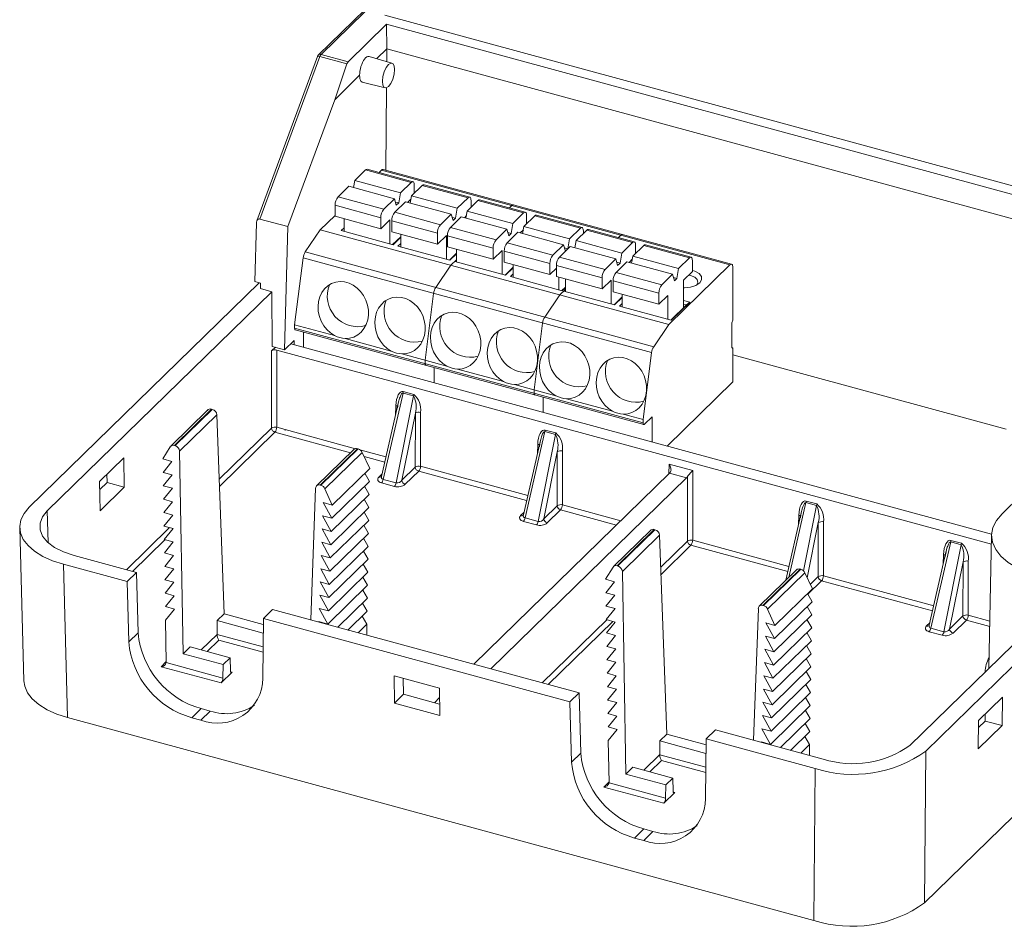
# Model space of a CAD drawing. Header units: millimetres. Extents: x -128 to 35, y 140 to 263.
# Tile 1 of 6: x -128 to -51, y 140 to 210. Entities that reach past the tile are written whole.
import ezdxf

# ---------------------------------------------------------------- set-up
doc = ezdxf.new("R2010")
doc.units = ezdxf.units.MM

msp = doc.modelspace()

# ---------------------------------------------------------------- linework, layer by layer
at = {"color": 7, "linetype": 'Continuous', "lineweight": 15}
for p, q in [((-97.229, 214.332), (-104.291, 207.44)), ((-97.02, 214.374), (-104.081, 207.482)), ((-99.108, 210.542), (-33.13, 192.611)), ((-98.976, 209.83), (-101.97, 206.908)), ((-43.19, 194.668), (-98.976, 209.83)), ((-98.96, 207.917), (-98.976, 209.83)), ((-98.96, 207.917), (-99.744, 207.153)), ((-98.969, 206.926), (-98.96, 207.917)), ((-98.96, 207.917), (-44.719, 193.176)), ((-104.363, 207.329), (-109.088, 194.504)), ((-104.18, 207.31), (-108.842, 194.659)), ((-102.067, 206.736), (-104.18, 207.31)), ((-104.081, 207.482), (-101.97, 206.908)), ((-98.56, 206.807), (-100.332, 207.325)), ((-102.067, 206.736), (-103.02, 203.955)), ((-101.077, 205.852), (-103.02, 203.955)), ((-100.875, 205.327), (-99.084, 204.877)), ((-99.042, 198.463), (-98.986, 204.881)), ((-103.02, 203.955), (-106.664, 194.067)), ((-101.453, 197.662), (-100.613, 198.482)), ((-100.613, 198.482), (-97.053, 197.514)), ((-96.922, 197.568), (-100.482, 198.536)), ((-99.563, 198.286), (-99.379, 198.466)), ((-99.379, 198.466), (-72.227, 191.086)), ((-72.096, 191.14), (-99.248, 198.519)), ((-102.76, 196.386), (-101.92, 197.206)), ((-101.92, 197.206), (-98.36, 196.239)), ((-101.453, 197.662), (-101.553, 197.106)), ((-97.893, 196.694), (-101.453, 197.662)), ((-97.893, 196.694), (-97.053, 197.514)), ((-97.031, 196.46), (-96.191, 197.28)), ((-96.82, 196.666), (-96.82, 197.313)), ((-96.191, 197.28), (-92.631, 196.312)), ((-92.5, 196.366), (-96.06, 197.334)), ((-98.033, 195.915), (-97.893, 196.694)), ((-97.031, 196.46), (-97.131, 195.905)), ((-93.471, 195.492), (-97.031, 196.46)), ((-102.993, 195.73), (-99.433, 194.762)), ((-102.993, 194.873), (-102.993, 195.73)), ((-99.2, 195.419), (-102.76, 196.386)), ((-99.2, 195.419), (-98.36, 196.239)), ((-98.36, 196.239), (-98.22, 195.732)), ((-98.338, 195.184), (-97.498, 196.004)), ((-98.29, 195.984), (-98.033, 195.915)), ((-98.22, 195.732), (-98.033, 195.915)), ((-97.498, 196.004), (-93.938, 195.037)), ((-97.33, 195.959), (-97.077, 196.206)), ((-93.471, 195.492), (-92.631, 196.312)), ((-92.697, 195.282), (-91.857, 196.102)), ((-92.398, 195.574), (-92.398, 196.111)), ((-91.857, 196.102), (-88.298, 195.135)), ((-88.166, 195.188), (-91.726, 196.156)), ((-89.392, 195.522), (-89.208, 195.701)), ((-104.14, 193.819), (-102.993, 194.938)), ((-102.993, 194.873), (-99.433, 193.905)), ((-94.778, 194.217), (-98.338, 195.184)), ((-94.778, 194.217), (-93.938, 195.037)), ((-93.938, 195.037), (-93.798, 194.531)), ((-93.611, 194.713), (-93.471, 195.492)), ((-92.908, 194.757), (-92.767, 194.894)), ((-92.697, 195.282), (-92.797, 194.727)), ((-89.138, 194.315), (-92.697, 195.282)), ((-89.138, 194.315), (-88.298, 195.135)), ((-88.275, 194.08), (-87.435, 194.9)), ((-88.064, 194.286), (-88.064, 194.934)), ((-87.435, 194.9), (-83.875, 193.933)), ((-83.744, 193.987), (-87.304, 194.954)), ((-109.114, 194.363), (-109.239, 189.785)), ((-106.664, 194.067), (-108.842, 194.659)), ((-102.293, 193.696), (-102.293, 194.683)), ((-99.433, 194.762), (-99.433, 193.905)), ((-98.733, 194.589), (-99.433, 193.905)), ((-98.733, 194.589), (-98.733, 192.729)), ((-98.571, 194.528), (-95.011, 193.561)), ((-98.571, 193.671), (-98.571, 194.528)), ((-94.004, 194.007), (-93.164, 194.827)), ((-93.868, 194.783), (-93.611, 194.713)), ((-93.798, 194.531), (-93.611, 194.713)), ((-93.164, 194.827), (-89.604, 193.859)), ((-89.278, 193.535), (-89.138, 194.315)), ((-106.926, 184.473), (-106.664, 194.067)), ((-105.316, 192.092), (-104.14, 193.819)), ((-76.988, 186.44), (-104.14, 193.819)), ((-102.293, 193.966), (-102.509, 193.755)), ((-102.509, 193.755), (-98.463, 192.655)), ((-98.571, 193.671), (-95.011, 192.703)), ((-97.871, 192.494), (-97.871, 193.481)), ((-95.011, 193.561), (-95.011, 192.703)), ((-94.311, 193.387), (-95.011, 192.703)), ((-94.311, 193.387), (-94.311, 191.527)), ((-94.237, 193.35), (-90.678, 192.383)), ((-94.237, 192.493), (-94.237, 193.35)), ((-90.444, 193.039), (-94.004, 194.007)), ((-90.444, 193.039), (-89.604, 193.859)), ((-89.604, 193.859), (-89.464, 193.353)), ((-89.582, 192.805), (-88.742, 193.625)), ((-89.534, 193.605), (-89.278, 193.535)), ((-89.464, 193.353), (-89.278, 193.535)), ((-88.742, 193.625), (-85.182, 192.657)), ((-88.574, 193.579), (-88.321, 193.826)), ((-88.275, 194.08), (-88.375, 193.525)), ((-84.715, 193.113), (-88.275, 194.08)), ((-84.715, 193.113), (-83.875, 193.933)), ((-84.207, 192.975), (-83.367, 193.794)), ((-83.642, 193.526), (-83.642, 193.732)), ((-83.367, 193.794), (-79.807, 192.827)), ((-79.676, 192.881), (-83.236, 193.848)), ((-80.902, 193.214), (-80.718, 193.394)), ((-97.871, 193.282), (-98.503, 192.666)), ((-98.463, 192.655), (-97.871, 193.233)), ((-97.871, 192.764), (-98.087, 192.553)), ((-98.087, 192.553), (-94.041, 191.453)), ((-86.022, 191.837), (-89.582, 192.805)), ((-86.022, 191.837), (-85.182, 192.657)), ((-85.182, 192.657), (-85.044, 192.158)), ((-84.854, 192.343), (-84.715, 193.113)), ((-84.207, 192.975), (-84.307, 192.419)), ((-80.647, 192.007), (-84.207, 192.975)), ((-80.647, 192.007), (-79.807, 192.827)), ((-79.785, 191.773), (-78.945, 192.593)), ((-79.574, 191.979), (-79.574, 192.626)), ((-78.945, 192.593), (-75.385, 191.625)), ((-75.254, 191.679), (-78.814, 192.647)), ((-78.164, 184.713), (-105.316, 192.092)), ((-94.237, 192.493), (-90.678, 191.526)), ((-93.537, 191.994), (-94.081, 191.464)), ((-94.041, 191.453), (-93.537, 191.945)), ((-93.537, 191.316), (-93.537, 192.303)), ((-90.678, 192.383), (-90.678, 191.526)), ((-89.978, 192.209), (-90.678, 191.526)), ((-89.978, 192.209), (-89.978, 190.349)), ((-89.815, 192.148), (-86.256, 191.181)), ((-89.815, 191.291), (-89.815, 192.148)), ((-85.514, 191.699), (-84.674, 192.519)), ((-85.112, 192.403), (-84.862, 192.335)), ((-84.674, 192.519), (-81.114, 191.552)), ((-80.787, 191.228), (-80.647, 192.007)), ((-106.146, 186.419), (-105.481, 191.628)), ((-105.481, 191.628), (-78.329, 184.249)), ((-95.145, 189.328), (-93.969, 191.055)), ((-93.969, 191.055), (-93.537, 191.476)), ((-93.665, 191.351), (-89.707, 190.276)), ((-89.815, 191.291), (-86.256, 190.324)), ((-89.115, 190.115), (-89.115, 191.101)), ((-86.256, 191.181), (-86.256, 190.324)), ((-85.747, 191.043), (-82.187, 190.075)), ((-85.747, 190.186), (-85.747, 191.043)), ((-81.954, 190.732), (-85.514, 191.699)), ((-81.954, 190.732), (-81.114, 191.552)), ((-81.114, 191.552), (-80.974, 191.045)), ((-81.092, 190.497), (-80.252, 191.317)), ((-81.044, 191.297), (-80.787, 191.228)), ((-80.974, 191.045), (-80.787, 191.228)), ((-80.252, 191.317), (-76.692, 190.35)), ((-80.083, 191.272), (-79.831, 191.518)), ((-79.785, 191.773), (-79.885, 191.217)), ((-76.225, 190.805), (-79.785, 191.773)), ((-72.227, 191.086), (-76.988, 186.44)), ((-76.225, 190.805), (-75.385, 191.625)), ((-75.152, 190.567), (-75.152, 191.424)), ((-89.115, 190.903), (-89.747, 190.286)), ((-89.707, 190.276), (-89.115, 190.853)), ((-89.115, 190.384), (-89.331, 190.173)), ((-85.747, 190.82), (-86.256, 190.324)), ((-77.532, 189.53), (-81.092, 190.497)), ((-77.532, 189.53), (-76.692, 190.35)), ((-76.692, 190.35), (-76.552, 189.844)), ((-76.365, 190.026), (-76.225, 190.805)), ((-75.852, 189.884), (-75.152, 190.567)), ((-71.994, 190.885), (-71.994, 186.771)), ((-108.904, 189.694), (-126.825, 172.203)), ((-108.805, 189.667), (-109.239, 189.785)), ((-108.805, 189.667), (-108.809, 189.235)), ((-89.331, 190.173), (-85.285, 189.074)), ((-85.747, 190.186), (-82.187, 189.218)), ((-85.556, 190.134), (-85.556, 189.147)), ((-85.047, 189.009), (-85.047, 189.995)), ((-82.187, 190.075), (-82.187, 189.218)), ((-81.487, 189.901), (-82.187, 189.218)), ((-81.487, 189.901), (-81.487, 188.042)), ((-81.325, 189.841), (-77.765, 188.874)), ((-81.325, 188.984), (-81.325, 189.841)), ((-76.621, 190.095), (-76.365, 190.026)), ((-76.552, 189.844), (-76.365, 190.026)), ((-75.852, 189.884), (-75.852, 187.736)), ((-107.925, 188.994), (-125.419, 171.92)), ((-108.809, 189.235), (-107.925, 188.994)), ((-107.889, 184.735), (-107.925, 188.994)), ((-95.31, 188.864), (-95.975, 183.655)), ((-86.655, 187.02), (-85.479, 188.747)), ((-85.047, 189.168), (-85.479, 188.747)), ((-85.047, 189.356), (-85.325, 189.084)), ((-85.285, 189.074), (-85.047, 189.306)), ((-85.175, 189.044), (-81.217, 187.968)), ((-81.325, 188.984), (-77.765, 188.016)), ((-80.625, 187.807), (-80.625, 188.794)), ((-77.765, 188.874), (-77.765, 188.016)), ((-80.625, 188.595), (-81.256, 187.979)), ((-81.217, 187.968), (-80.625, 188.546)), ((-80.625, 188.077), (-80.841, 187.866)), ((-77.065, 188.7), (-77.765, 188.016)), ((-77.065, 188.7), (-77.065, 186.84)), ((-75.618, 187.964), (-76.834, 186.777)), ((-76.795, 186.766), (-75.348, 188.178)), ((-75.348, 188.178), (-75.852, 188.315)), ((-75.618, 187.964), (-75.852, 188.027)), ((-75.348, 188.178), (-75.618, 187.964)), ((-80.841, 187.866), (-76.795, 186.766)), ((-103.039, 185.575), (-106.146, 186.419)), ((-106.146, 186.16), (-106.146, 186.419)), ((-86.82, 186.556), (-87.485, 181.348)), ((-78.164, 184.713), (-76.988, 186.44)), ((-72.087, 186.509), (-72.087, 184.708)), ((-78.994, 178.781), (-106.146, 186.16)), ((-106.095, 186.033), (-78.943, 178.654)), ((-105.446, 184.669), (-105.446, 185.857)), ((-106.18, 185.202), (-106.926, 184.473)), ((-51.834, 170.099), (-106.447, 184.941)), ((-106.189, 184.871), (-106.18, 185.202)), ((-98.617, 184.373), (-102.199, 185.346)), ((-107.936, 178.374), (-107.93, 184.388)), ((-107.93, 184.388), (-107.643, 184.668)), ((-106.926, 184.473), (-107.889, 184.735)), ((-107.524, 184.453), (-107.53, 178.434)), ((-51.85, 169.322), (-107.524, 184.453)), ((-94.284, 183.195), (-97.777, 184.145)), ((-78.994, 179.04), (-78.329, 184.249)), ((-71.994, 184.628), (-72.081, 184.652)), ((-71.994, 184.628), (-71.994, 181.971)), ((-95.975, 183.655), (-95.975, 183.396)), ((-71.994, 184.072), (-50.707, 178.287)), ((-95.275, 181.905), (-95.275, 183.093)), ((-89.861, 181.993), (-93.443, 182.967)), ((-71.994, 181.971), (-77.118, 176.97)), ((-97.694, 181.1), (-99.243, 174.371)), ((-96.871, 180.876), (-97.694, 181.1)), ((-97.68, 181.221), (-96.856, 180.997)), ((-85.793, 180.888), (-89.021, 181.765)), ((-87.485, 181.348), (-87.485, 181.089)), ((-98.038, 180.407), (-99.373, 174.611)), ((-98.228, 174.095), (-96.871, 180.876)), ((-86.785, 180.785), (-86.785, 179.598)), ((-81.371, 179.686), (-84.953, 180.659)), ((-112.891, 179.791), (-115.788, 176.964)), ((-112.613, 179.846), (-115.507, 177.022)), ((-115.45, 177.006), (-112.556, 179.831)), ((-112.556, 179.831), (-112.613, 179.846)), ((-96.736, 179.538), (-97.781, 174.316)), ((-96.74, 175.332), (-96.736, 179.538)), ((-96.331, 179.598), (-96.335, 175.392)), ((-112.199, 179.404), (-115.1, 176.573)), ((-112.199, 179.404), (-111.632, 163.91)), ((-78.994, 179.04), (-80.531, 179.458)), ((-78.994, 178.781), (-78.994, 179.04)), ((-78.294, 179.25), (-78.878, 178.681)), ((-78.294, 177.29), (-78.294, 179.25)), ((-106.886, 178.258), (-106.881, 178.262)), ((-106.885, 178.195), (-106.886, 178.258)), ((-106.885, 178.195), (-106.877, 178.193)), ((-106.881, 178.262), (-106.881, 178.258)), ((-86.64, 178.096), (-88.189, 171.367)), ((-85.817, 177.872), (-86.64, 178.096)), ((-86.626, 178.216), (-85.802, 177.993)), ((-86.984, 177.403), (-88.318, 171.607)), ((-87.174, 171.091), (-85.817, 177.872)), ((-115.825, 176.918), (-116.41, 175.966)), ((-115.507, 177.022), (-115.45, 177.006)), ((-115.1, 176.573), (-114.828, 160.791)), ((-101.532, 176.704), (-104.429, 173.876)), ((-101.254, 176.759), (-104.148, 173.934)), ((-104.091, 173.919), (-101.196, 176.744)), ((-100.879, 176.472), (-103.777, 173.643)), ((-101.196, 176.744), (-101.254, 176.759)), ((-100.879, 176.472), (-100.294, 175.228)), ((-85.682, 176.534), (-86.727, 171.312)), ((-85.686, 172.327), (-85.682, 176.534)), ((-85.277, 176.594), (-85.281, 172.387)), ((-119.454, 176.052), (-121.341, 174.21)), ((-119.412, 173.774), (-119.454, 176.052)), ((-116.41, 175.966), (-115.702, 175.773)), ((-115.702, 175.773), (-116.392, 174.92)), ((-116.392, 174.92), (-115.684, 174.728)), ((-100.294, 175.228), (-103.213, 172.379)), ((-97.781, 174.316), (-96.74, 175.332)), ((-96.475, 175.007), (-97.516, 173.991)), ((-76.965, 175.562), (-75.123, 175.061)), ((-75.123, 175.061), (-75.128, 169.628)), ((-121.341, 174.21), (-121.301, 171.93)), ((-120.752, 174.145), (-121.33, 173.58)), ((-120.763, 174.774), (-120.752, 174.145)), ((-119.412, 173.774), (-120.752, 174.145)), ((-115.684, 174.728), (-116.374, 173.874)), ((-100.312, 174.216), (-103.25, 171.349)), ((-100.677, 174.854), (-100.312, 174.216)), ((-99.243, 174.371), (-98.228, 174.095)), ((-76.94, 174.85), (-92.181, 159.975)), ((-90.854, 159.614), (-75.614, 174.49)), ((-75.614, 174.49), (-76.94, 174.85)), ((-75.533, 169.568), (-75.528, 174.604)), ((-121.301, 171.93), (-119.412, 173.774)), ((-116.374, 173.874), (-115.666, 173.682)), ((-115.666, 173.682), (-116.356, 172.829)), ((-104.505, 173.693), (-104.879, 163.426)), ((-104.148, 173.934), (-104.091, 173.919)), ((-103.777, 173.643), (-103.213, 172.379)), ((-100.695, 173.842), (-100.33, 173.205)), ((-98.353, 173.831), (-99.369, 174.107)), ((-116.356, 172.829), (-115.648, 172.636)), ((-115.648, 172.636), (-116.338, 171.783)), ((-100.33, 173.205), (-103.288, 170.318)), ((-100.713, 172.831), (-100.348, 172.193)), ((-66.284, 172.688), (-65.461, 172.464)), ((-49.553, 173.13), (-51.016, 171.703)), ((-103.213, 172.379), (-103.92, 172.571)), ((-103.92, 172.571), (-103.25, 171.349)), ((-100.348, 172.193), (-103.326, 169.287)), ((-86.727, 171.312), (-85.686, 172.327)), ((-85.421, 172.003), (-86.462, 170.987)), ((-66.643, 171.874), (-67.877, 166.512)), ((-65.475, 172.344), (-66.299, 172.568)), ((-116.338, 171.783), (-115.63, 171.591)), ((-115.63, 171.591), (-116.32, 170.737)), ((-103.25, 171.349), (-103.958, 171.541)), ((-103.958, 171.541), (-103.288, 170.318)), ((-100.366, 171.182), (-103.363, 168.257)), ((-100.731, 171.819), (-100.366, 171.182)), ((-87.299, 170.827), (-88.315, 171.103)), ((-88.189, 171.367), (-87.174, 171.091)), ((-127.561, 170.622), (-127.231, 158.675)), ((-116.32, 170.737), (-115.612, 170.545)), ((-115.612, 170.545), (-116.302, 169.692)), ((-103.288, 170.318), (-103.996, 170.51)), ((-103.996, 170.51), (-103.326, 169.287)), ((-100.749, 170.808), (-100.384, 170.17)), ((-78.399, 170.417), (-81.296, 167.589)), ((-78.121, 170.472), (-81.015, 167.647)), ((-80.958, 167.632), (-78.064, 170.457)), ((-78.064, 170.457), (-78.121, 170.472)), ((-65.345, 166.799), (-65.34, 171.006)), ((-64.935, 171.066), (-64.939, 166.859)), ((-116.302, 169.692), (-115.594, 169.499)), ((-100.384, 170.17), (-103.401, 167.226)), ((-100.767, 169.796), (-100.402, 169.159)), ((-77.707, 170.03), (-80.607, 167.199)), ((-77.707, 170.03), (-77.14, 154.536)), ((-55.007, 169.623), (-54.183, 169.399)), ((-51.836, 170.034), (-52.047, 159.66)), ((-115.594, 169.499), (-116.284, 168.646)), ((-103.326, 169.287), (-104.033, 169.48)), ((-104.033, 169.48), (-103.363, 168.257)), ((-100.402, 169.159), (-103.438, 166.196)), ((-100.785, 168.785), (-100.42, 168.147)), ((-55.365, 168.809), (-56.699, 163.014)), ((-55.021, 169.503), (-56.57, 162.774)), ((-55.555, 162.498), (-54.198, 169.279)), ((-54.198, 169.279), (-55.021, 169.503)), ((-118.466, 167.119), (-123.33, 168.441)), ((-116.284, 168.646), (-115.576, 168.454)), ((-115.576, 168.454), (-116.266, 167.6)), ((-103.363, 168.257), (-104.071, 168.449)), ((-104.071, 168.449), (-103.401, 167.226)), ((-100.42, 168.147), (-103.476, 165.165)), ((-124.16, 167.764), (-123.83, 155.816)), ((-119.189, 166.413), (-124.16, 167.764)), ((-116.266, 167.6), (-115.558, 167.408)), ((-115.558, 167.408), (-116.248, 166.554)), ((-103.401, 167.226), (-104.108, 167.418)), ((-104.108, 167.418), (-103.438, 166.196)), ((-100.803, 167.773), (-100.438, 167.136)), ((-81.917, 166.591), (-81.332, 167.543)), ((-81.015, 167.647), (-80.958, 167.632)), ((-67.039, 167.33), (-69.936, 164.502)), ((-66.761, 167.385), (-69.656, 164.56)), ((-69.598, 164.544), (-66.704, 167.369)), ((-66.704, 167.369), (-66.761, 167.385)), ((-54.063, 167.941), (-55.108, 162.718)), ((-54.067, 163.734), (-54.063, 167.941)), ((-53.658, 168.001), (-53.662, 163.794)), ((-118.466, 167.119), (-119.189, 166.413)), ((-118.466, 167.119), (-118.336, 162.428)), ((-116.248, 166.554), (-115.54, 166.362)), ((-100.438, 167.136), (-103.513, 164.134)), ((-100.821, 166.762), (-100.456, 166.124)), ((-81.21, 166.399), (-81.917, 166.591)), ((-80.607, 167.199), (-80.336, 151.417)), ((-66.387, 167.098), (-69.285, 164.269)), ((-66.387, 167.098), (-65.802, 165.854)), ((-65.079, 166.474), (-66.12, 165.458)), ((-119.189, 166.413), (-119.06, 161.722)), ((-115.54, 166.362), (-116.23, 165.509)), ((-103.438, 166.196), (-104.146, 166.388)), ((-104.146, 166.388), (-103.476, 165.165)), ((-100.456, 166.124), (-103.551, 163.104)), ((-100.839, 165.75), (-100.474, 165.113)), ((-81.899, 165.546), (-81.21, 166.399)), ((-65.802, 165.854), (-68.721, 163.005)), ((-45.625, 165.928), (-58.203, 153.652)), ((-56.956, 153.214), (-43.598, 166.251)), ((-116.23, 165.509), (-115.522, 165.316)), ((-115.522, 165.316), (-116.212, 164.463)), ((-103.476, 165.165), (-104.183, 165.357)), ((-104.183, 165.357), (-103.513, 164.134)), ((-100.474, 165.113), (-102.785, 162.857)), ((-81.192, 165.353), (-81.899, 165.546)), ((-81.881, 164.5), (-81.192, 165.353)), ((-66.185, 165.48), (-65.82, 164.842)), ((-116.212, 164.463), (-115.504, 164.271)), ((-115.504, 164.271), (-116.194, 163.417)), ((-108.576, 163.528), (-107.853, 164.234)), ((-83.972, 157.744), (-107.853, 164.234)), ((-103.513, 164.134), (-104.221, 164.327)), ((-104.221, 164.327), (-103.551, 163.104)), ((-100.857, 164.739), (-100.492, 164.101)), ((-81.174, 164.308), (-81.881, 164.5)), ((-81.863, 163.454), (-81.174, 164.308)), ((-70.012, 164.319), (-70.387, 154.052)), ((-69.656, 164.56), (-69.598, 164.544)), ((-69.285, 164.269), (-68.721, 163.005)), ((-65.82, 164.842), (-68.758, 161.974)), ((-66.203, 164.468), (-65.838, 163.831)), ((-116.194, 163.417), (-116.137, 160.113)), ((-112.18, 163.376), (-111.632, 163.91)), ((-108.58, 163.081), (-111.632, 163.91)), ((-108.616, 158.884), (-108.576, 163.528)), ((-84.696, 157.038), (-108.576, 163.528)), ((-100.492, 164.101), (-101.989, 162.641)), ((-100.875, 163.727), (-100.51, 163.09)), ((-81.156, 163.262), (-81.863, 163.454)), ((-65.838, 163.831), (-68.796, 160.944)), ((-66.221, 163.457), (-65.856, 162.819)), ((-55.108, 162.718), (-54.067, 163.734)), ((-53.802, 163.409), (-54.843, 162.393)), ((-112.18, 163.376), (-112.181, 162.304)), ((-112.18, 163.376), (-108.586, 162.399)), ((-103.551, 163.104), (-104.259, 163.296)), ((-104.259, 163.296), (-104.234, 163.251)), ((-100.51, 163.09), (-101.192, 162.424)), ((-100.51, 163.09), (-100.525, 162.243)), ((-81.845, 162.409), (-81.156, 163.262)), ((-68.721, 163.005), (-69.428, 163.197)), ((-69.428, 163.197), (-68.758, 161.974)), ((-65.856, 162.819), (-68.833, 159.913)), ((-56.57, 162.774), (-55.555, 162.498)), ((-119.06, 161.722), (-118.336, 162.428)), ((-112.181, 162.304), (-112.181, 162.297)), ((-81.138, 162.216), (-81.845, 162.409)), ((-81.827, 161.363), (-81.138, 162.216)), ((-68.758, 161.974), (-69.466, 162.167)), ((-69.466, 162.167), (-68.796, 160.944)), ((-66.239, 162.445), (-65.874, 161.808)), ((-55.68, 162.233), (-56.695, 162.509)), ((-114.828, 160.791), (-114.28, 161.326)), ((-111.167, 160.48), (-114.28, 161.326)), ((-81.12, 161.171), (-81.827, 161.363)), ((-81.809, 160.317), (-81.12, 161.171)), ((-68.796, 160.944), (-69.503, 161.136)), ((-69.503, 161.136), (-68.833, 159.913)), ((-65.874, 161.808), (-68.871, 158.883)), ((-66.257, 161.434), (-65.892, 160.796)), ((-114.828, 160.791), (-111.715, 159.945)), ((-111.167, 160.48), (-111.715, 159.945)), ((-111.137, 159.467), (-111.167, 160.48)), ((-65.892, 160.796), (-68.908, 157.852)), ((-66.275, 160.422), (-65.91, 159.785)), ((-111.865, 158.513), (-116.542, 159.784)), ((-116.137, 160.102), (-111.725, 158.902)), ((-111.725, 158.902), (-111.715, 159.945)), ((-81.102, 160.125), (-81.809, 160.317)), ((-81.791, 159.272), (-81.102, 160.125)), ((-68.833, 159.913), (-69.541, 160.105)), ((-69.541, 160.105), (-68.871, 158.883)), ((-65.91, 159.785), (-68.946, 156.821)), ((-110.997, 159.36), (-111.865, 158.513)), ((-98.385, 159.061), (-94.854, 158.102)), ((-98.365, 156.944), (-98.385, 159.061)), ((-97.665, 157.634), (-97.677, 158.869)), ((-81.084, 159.079), (-81.791, 159.272)), ((-81.773, 158.226), (-81.084, 159.079)), ((-68.871, 158.883), (-69.578, 159.075)), ((-69.578, 159.075), (-68.908, 157.852)), ((-66.293, 159.411), (-65.928, 158.773)), ((-94.854, 158.102), (-94.833, 155.984)), ((-81.066, 158.034), (-81.773, 158.226)), ((-81.755, 157.18), (-81.066, 158.034)), ((-68.908, 157.852), (-69.616, 158.044)), ((-69.616, 158.044), (-68.946, 156.821)), ((-65.928, 158.773), (-68.984, 155.791)), ((-66.311, 158.399), (-65.946, 157.762)), ((-97.665, 157.634), (-98.365, 156.944)), ((-94.841, 156.866), (-97.665, 157.634)), ((-94.846, 157.373), (-95.252, 156.978)), ((-83.972, 157.744), (-84.696, 157.038)), ((-83.972, 157.744), (-83.843, 153.054)), ((-65.946, 157.762), (-69.021, 154.76)), ((-66.329, 157.388), (-65.964, 156.75)), ((-57.058, 141.383), (-40.688, 157.361)), ((-50.983, 157.406), (-52.847, 155.587)), ((-51.023, 155.194), (-50.983, 157.406)), ((-113.429, 156.517), (-114.152, 155.811)), ((-112.713, 156.323), (-113.429, 156.517)), ((-94.833, 155.984), (-98.365, 156.944)), ((-84.696, 157.038), (-84.566, 152.348)), ((-81.048, 156.988), (-81.755, 157.18)), ((-81.737, 156.135), (-81.048, 156.988)), ((-68.946, 156.821), (-69.654, 157.014)), ((-69.654, 157.014), (-68.984, 155.791)), ((-65.964, 156.75), (-69.059, 153.73)), ((-123.83, 155.816), (-65.677, 140.011)), ((-113.436, 155.617), (-114.152, 155.811)), ((-113.436, 155.617), (-112.713, 156.323)), ((-81.03, 155.942), (-81.737, 156.135)), ((-81.719, 155.089), (-81.03, 155.942)), ((-68.984, 155.791), (-69.691, 155.983)), ((-69.691, 155.983), (-69.021, 154.76)), ((-65.982, 155.739), (-68.293, 153.483)), ((-66.347, 156.376), (-65.982, 155.739)), ((-52.338, 155.544), (-52.328, 156.093)), ((-81.012, 154.897), (-81.719, 155.089)), ((-66.365, 155.365), (-66, 154.727)), ((-52.847, 155.587), (-52.887, 153.375)), ((-52.887, 153.375), (-51.023, 155.194)), ((-52.857, 155.038), (-52.338, 155.544)), ((-52.338, 155.544), (-51.023, 155.194)), ((-81.701, 154.043), (-81.012, 154.897)), ((-77.688, 154.001), (-77.14, 154.536)), ((-74.087, 153.706), (-77.14, 154.536)), ((-74.083, 154.154), (-73.359, 154.86)), ((-64.958, 152.576), (-73.359, 154.86)), ((-69.021, 154.76), (-69.729, 154.952)), ((-69.729, 154.952), (-69.059, 153.73)), ((-66, 154.727), (-67.497, 153.266)), ((-66.383, 154.353), (-66.018, 153.716)), ((-81.701, 154.043), (-81.644, 150.739)), ((-77.688, 154.001), (-77.689, 152.93)), ((-77.688, 154.001), (-74.093, 153.024)), ((-74.123, 149.509), (-74.083, 154.154)), ((-65.574, 151.841), (-74.083, 154.154)), ((-69.059, 153.73), (-69.766, 153.922)), ((-69.766, 153.922), (-69.741, 153.876)), ((-66.018, 153.716), (-66.7, 153.05)), ((-66.018, 153.716), (-66.033, 152.869)), ((-84.566, 152.348), (-83.843, 153.054)), ((-77.689, 152.93), (-77.689, 152.923)), ((-56.956, 153.214), (-57.058, 141.383)), ((-80.336, 151.417), (-79.788, 151.952)), ((-76.678, 151.106), (-79.788, 151.952)), ((-80.336, 151.417), (-77.226, 150.572)), ((-65.677, 140.011), (-65.574, 151.841)), ((-77.376, 149.14), (-82.05, 150.41)), ((-81.644, 150.727), (-77.236, 149.529)), ((-77.236, 149.529), (-77.226, 150.572)), ((-76.678, 151.106), (-77.226, 150.572)), ((-76.648, 150.093), (-76.678, 151.106)), ((-76.508, 149.986), (-77.376, 149.14)), ((-78.935, 147.143), (-79.659, 146.437)), ((-78.942, 146.242), (-78.219, 146.948)), ((-78.219, 146.948), (-78.935, 147.143)), ((-78.942, 146.242), (-79.659, 146.437))]:
    msp.add_line(p, q, dxfattribs=at)
at = {"color": 8, "linetype": 'Continuous', "lineweight": 15}
for p, q in [((-98.28, 179.359), (-98.252, 180.12)), ((-112.016, 174.392), (-107.936, 178.374)), ((-107.67, 178.05), (-111.995, 173.828)), ((-101.79, 176.451), (-107.67, 178.05)), ((-107.53, 178.434), (-106.885, 178.259)), ((-106.881, 178.258), (-101.401, 176.768)), ((-101.049, 176.673), (-99.025, 176.123)), ((-87.225, 176.355), (-87.198, 177.116)), ((-99.116, 175.725), (-100.735, 176.165)), ((-88.062, 172.72), (-96.475, 175.007)), ((-96.335, 175.392), (-87.97, 173.118)), ((-76.993, 174.799), (-76.965, 175.562)), ((-99.585, 174.553), (-99.328, 174.804)), ((-125.419, 171.92), (-125.35, 169.452)), ((-81.069, 170.82), (-85.421, 172.003)), ((-85.281, 172.387), (-80.731, 171.151)), ((-66.299, 172.568), (-67.639, 166.744)), ((-66.495, 167.247), (-65.475, 172.344)), ((-88.531, 171.549), (-88.274, 171.799)), ((-66.884, 170.826), (-66.856, 171.588)), ((-119.249, 167.332), (-115.882, 170.618)), ((-65.34, 171.006), (-66.201, 166.703)), ((-116.248, 169.677), (-118.782, 167.205)), ((-77.615, 167.536), (-75.533, 169.568)), ((-75.128, 169.628), (-67.629, 167.59)), ((-75.268, 169.243), (-77.595, 166.972)), ((-67.72, 167.192), (-75.268, 169.243)), ((-55.606, 167.761), (-55.579, 168.523)), ((-65.963, 166.196), (-65.345, 166.799)), ((-56.443, 164.127), (-65.079, 166.474)), ((-64.939, 166.859), (-56.351, 164.525)), ((-86.847, 158.525), (-81.811, 163.44)), ((-51.981, 162.914), (-53.802, 163.409)), ((-53.662, 163.794), (-51.972, 163.335)), ((-81.344, 163.313), (-86.379, 158.398)), ((-56.911, 162.956), (-56.655, 163.206)), ((-113.422, 161.093), (-112.181, 162.304)), ((-112.181, 162.297), (-108.595, 161.322)), ((-112.056, 161.845), (-112.956, 160.966)), ((-108.599, 160.905), (-112.056, 161.845)), ((-116.542, 159.784), (-116.138, 160.179)), ((-111.127, 159.395), (-110.997, 159.36)), ((-78.93, 151.718), (-77.689, 152.93)), ((-77.689, 152.923), (-74.102, 151.948)), ((-77.564, 152.47), (-78.464, 151.592)), ((-74.105, 151.531), (-77.564, 152.47)), ((-82.05, 150.41), (-81.645, 150.805)), ((-76.639, 150.022), (-76.508, 149.986))]:
    msp.add_line(p, q, dxfattribs=at)
at = {"color": 7, "linetype": 'Continuous', "lineweight": 15, "flags": 128}
for points in [[(-100.332, 207.325), (-100.366, 207.331), (-100.443, 207.322), (-100.525, 207.283), (-100.61, 207.215), (-100.693, 207.119), (-100.774, 207), (-100.849, 206.86), (-100.916, 206.703), (-100.974, 206.535), (-101.02, 206.361), (-101.053, 206.185), (-101.072, 206.014), (-101.077, 205.852)], [(-98.825, 206.7), (-99.003, 206.46), (-99.155, 206.126), (-99.256, 205.75), (-99.291, 205.387), (-99.256, 205.094), (-99.155, 204.914), (-99.003, 204.876), (-98.825, 204.985), (-98.646, 205.225), (-98.495, 205.558), (-98.394, 205.935), (-98.358, 206.298), (-98.394, 206.591), (-98.495, 206.771), (-98.646, 206.809), (-98.825, 206.7)], [(-101.077, 205.852), (-101.072, 205.706), (-101.053, 205.578), (-101.02, 205.473), (-100.974, 205.394), (-100.916, 205.344), (-100.875, 205.327)], [(-97.053, 197.514), (-97.008, 197.55), (-96.964, 197.569), (-96.924, 197.568), (-96.888, 197.55), (-96.859, 197.513), (-96.838, 197.46), (-96.824, 197.393), (-96.82, 197.313)], [(-92.631, 196.312), (-92.586, 196.349), (-92.542, 196.367), (-92.502, 196.367), (-92.466, 196.348), (-92.437, 196.311), (-92.416, 196.258), (-92.402, 196.191), (-92.398, 196.111)], [(-88.298, 195.135), (-88.252, 195.171), (-88.208, 195.189), (-88.168, 195.189), (-88.133, 195.17), (-88.104, 195.133), (-88.082, 195.08), (-88.069, 195.013), (-88.064, 194.934)], [(-108.842, 194.659), (-108.893, 194.666), (-108.943, 194.658), (-108.989, 194.637), (-109.03, 194.602), (-109.064, 194.555), (-109.09, 194.498), (-109.107, 194.433), (-109.114, 194.363)], [(-83.875, 193.933), (-83.83, 193.969), (-83.786, 193.987), (-83.746, 193.987), (-83.71, 193.968), (-83.681, 193.932), (-83.66, 193.879), (-83.647, 193.811), (-83.642, 193.732)], [(-79.807, 192.827), (-79.762, 192.863), (-79.718, 192.882), (-79.677, 192.881), (-79.642, 192.863), (-79.613, 192.826), (-79.592, 192.773), (-79.578, 192.705), (-79.574, 192.626)], [(-75.385, 191.625), (-75.34, 191.661), (-75.296, 191.68), (-75.255, 191.679), (-75.22, 191.661), (-75.191, 191.624), (-75.169, 191.571), (-75.156, 191.504), (-75.152, 191.424)], [(-71.994, 190.885), (-71.999, 190.965), (-72.012, 191.032), (-72.033, 191.085), (-72.062, 191.122), (-72.098, 191.141), (-72.138, 191.141), (-72.182, 191.122), (-72.227, 191.086)], [(-75.852, 189.303), (-75.764, 189.303), (-75.289, 189.356), (-74.877, 189.489), (-74.579, 189.687), (-74.43, 189.926), (-74.449, 190.176), (-74.632, 190.408), (-74.959, 190.593), (-75.152, 190.658)], [(-74.838, 189.508), (-74.722, 189.714), (-74.766, 189.934), (-74.971, 190.128), (-75.304, 190.268), (-75.429, 190.297)], [(-102.199, 185.346), (-101.856, 185.372), (-101.528, 185.467), (-101.227, 185.627), (-100.96, 185.847), (-100.737, 186.122), (-100.565, 186.442), (-100.448, 186.796), (-100.391, 187.175), (-100.395, 187.566), (-100.461, 187.957), (-100.586, 188.336), (-100.766, 188.691), (-100.996, 189.01), (-101.268, 189.284), (-101.574, 189.504), (-101.904, 189.663), (-102.249, 189.757), (-102.596, 189.782), (-102.936, 189.737), (-103.257, 189.625), (-103.551, 189.447), (-103.806, 189.211), (-104.016, 188.924), (-104.174, 188.593), (-104.274, 188.231), (-104.315, 187.847), (-104.294, 187.455), (-104.212, 187.066), (-104.071, 186.693), (-103.877, 186.347), (-103.635, 186.039), (-103.353, 185.779), (-103.039, 185.575)], [(-97.777, 184.145), (-97.434, 184.17), (-97.106, 184.265), (-96.804, 184.425), (-96.538, 184.646), (-96.315, 184.92), (-96.142, 185.24), (-96.026, 185.595), (-95.969, 185.974), (-95.973, 186.365), (-96.039, 186.756), (-96.164, 187.134), (-96.344, 187.489), (-96.574, 187.808), (-96.846, 188.082), (-97.152, 188.302), (-97.482, 188.461), (-97.826, 188.555), (-98.174, 188.58), (-98.514, 188.535), (-98.835, 188.423), (-99.128, 188.246), (-99.384, 188.009), (-99.594, 187.722), (-99.752, 187.391), (-99.852, 187.029), (-99.893, 186.646), (-99.872, 186.253), (-99.79, 185.864), (-99.649, 185.491), (-99.455, 185.145), (-99.213, 184.837), (-98.931, 184.577), (-98.617, 184.373)], [(-93.443, 182.967), (-93.1, 182.993), (-92.773, 183.087), (-92.471, 183.247), (-92.204, 183.468), (-91.981, 183.742), (-91.809, 184.062), (-91.692, 184.417), (-91.635, 184.796), (-91.64, 185.187), (-91.705, 185.578), (-91.83, 185.957), (-92.01, 186.311), (-92.24, 186.63), (-92.512, 186.904), (-92.818, 187.124), (-93.148, 187.284), (-93.493, 187.377), (-93.84, 187.402), (-94.18, 187.358), (-94.502, 187.245), (-94.795, 187.068), (-95.05, 186.832), (-95.26, 186.544), (-95.418, 186.214), (-95.519, 185.851), (-95.559, 185.468), (-95.538, 185.076), (-95.456, 184.687), (-95.316, 184.313), (-95.121, 183.967), (-94.879, 183.66), (-94.597, 183.399), (-94.284, 183.195)], [(-106.146, 186.16), (-106.144, 186.121), (-106.137, 186.087), (-106.126, 186.061), (-106.112, 186.042), (-106.095, 186.033)], [(-89.021, 181.765), (-88.678, 181.791), (-88.35, 181.885), (-88.049, 182.045), (-87.782, 182.266), (-87.559, 182.541), (-87.387, 182.86), (-87.27, 183.215), (-87.213, 183.594), (-87.218, 183.985), (-87.283, 184.376), (-87.408, 184.755), (-87.588, 185.109), (-87.818, 185.428), (-88.09, 185.702), (-88.396, 185.922), (-88.726, 186.082), (-89.071, 186.175), (-89.418, 186.2), (-89.758, 186.156), (-90.08, 186.043), (-90.373, 185.866), (-90.628, 185.63), (-90.838, 185.342), (-90.996, 185.012), (-91.097, 184.649), (-91.137, 184.266), (-91.116, 183.874), (-91.034, 183.485), (-90.893, 183.112), (-90.699, 182.766), (-90.457, 182.458), (-90.175, 182.198), (-89.861, 181.993)], [(-84.953, 180.659), (-84.61, 180.685), (-84.282, 180.779), (-83.98, 180.94), (-83.714, 181.16), (-83.491, 181.435), (-83.318, 181.755), (-83.202, 182.109), (-83.145, 182.488), (-83.149, 182.879), (-83.215, 183.27), (-83.34, 183.649), (-83.52, 184.003), (-83.75, 184.323), (-84.022, 184.597), (-84.328, 184.817), (-84.658, 184.976), (-85.002, 185.07), (-85.35, 185.095), (-85.69, 185.05), (-86.011, 184.937), (-86.304, 184.76), (-86.56, 184.524), (-86.77, 184.236), (-86.928, 183.906), (-87.028, 183.544), (-87.069, 183.16), (-87.047, 182.768), (-86.965, 182.379), (-86.825, 182.006), (-86.631, 181.66), (-86.389, 181.352), (-86.107, 181.092), (-85.793, 180.888)], [(-72.087, 184.708), (-72.086, 184.677), (-72.08, 184.65), (-72.072, 184.629), (-72.06, 184.614), (-72.046, 184.606), (-72.03, 184.606), (-72.012, 184.614), (-71.994, 184.628)], [(-80.531, 179.458), (-80.188, 179.483), (-79.86, 179.578), (-79.558, 179.738), (-79.292, 179.958), (-79.069, 180.233), (-78.896, 180.553), (-78.78, 180.908), (-78.723, 181.286), (-78.727, 181.677), (-78.793, 182.068), (-78.918, 182.447), (-79.098, 182.802), (-79.327, 183.121), (-79.6, 183.395), (-79.906, 183.615), (-80.236, 183.774), (-80.58, 183.868), (-80.928, 183.893), (-81.268, 183.848), (-81.589, 183.736), (-81.882, 183.558), (-82.138, 183.322), (-82.348, 183.035), (-82.505, 182.704), (-82.606, 182.342), (-82.646, 181.958), (-82.625, 181.566), (-82.543, 181.177), (-82.403, 180.804), (-82.209, 180.458), (-81.967, 180.15), (-81.685, 179.89), (-81.371, 179.686)], [(-98.252, 180.12), (-98.233, 180.361), (-98.194, 180.586), (-98.138, 180.788), (-98.066, 180.958), (-97.98, 181.091), (-97.885, 181.181), (-97.784, 181.225), (-97.68, 181.221)], [(-87.485, 181.089), (-87.483, 181.049), (-87.476, 181.015), (-87.465, 180.989), (-87.451, 180.971), (-87.434, 180.961)], [(-78.994, 178.781), (-78.992, 178.742), (-78.986, 178.708), (-78.975, 178.681), (-78.96, 178.663), (-78.943, 178.654), (-78.922, 178.654), (-78.901, 178.663), (-78.878, 178.681)], [(-87.198, 177.116), (-87.179, 177.356), (-87.14, 177.582), (-87.084, 177.783), (-87.012, 177.954), (-86.926, 178.087), (-86.831, 178.177), (-86.729, 178.22), (-86.626, 178.216)], [(-99.585, 174.553), (-99.635, 174.491), (-99.664, 174.426), (-99.669, 174.361), (-99.65, 174.297), (-99.609, 174.238), (-99.547, 174.185), (-99.466, 174.141), (-99.369, 174.107)], [(-66.856, 171.588), (-66.837, 171.828), (-66.799, 172.053), (-66.742, 172.255), (-66.67, 172.426), (-66.585, 172.558), (-66.489, 172.648), (-66.388, 172.692), (-66.284, 172.688)], [(-126.825, 172.203), (-127.221, 171.729), (-127.469, 171.23), (-127.561, 170.716), (-127.497, 170.202), (-127.278, 169.699), (-126.908, 169.22), (-126.397, 168.776), (-125.758, 168.38), (-125.006, 168.039), (-124.16, 167.764)], [(-123.33, 168.441), (-124.148, 168.719), (-124.845, 169.074), (-125.394, 169.492), (-125.774, 169.957), (-125.97, 170.452), (-125.975, 170.957), (-125.789, 171.452), (-125.419, 171.92)], [(-88.531, 171.549), (-88.581, 171.487), (-88.61, 171.422), (-88.615, 171.356), (-88.596, 171.293), (-88.555, 171.233), (-88.493, 171.181), (-88.412, 171.137), (-88.315, 171.103)], [(-51.016, 171.703), (-51.457, 171.176), (-51.732, 170.62), (-51.836, 170.048), (-51.764, 169.476), (-51.52, 168.916), (-51.108, 168.383), (-50.54, 167.889), (-49.828, 167.447), (-48.991, 167.069), (-48.05, 166.762)], [(-55.579, 168.523), (-55.56, 168.763), (-55.521, 168.988), (-55.465, 169.19), (-55.392, 169.361), (-55.307, 169.493), (-55.212, 169.583), (-55.11, 169.627), (-55.007, 169.623)], [(-56.911, 162.956), (-56.962, 162.894), (-56.991, 162.829), (-56.996, 162.763), (-56.977, 162.699), (-56.936, 162.64), (-56.874, 162.587), (-56.792, 162.543), (-56.695, 162.509)], [(-116.137, 160.113), (-116.137, 160.107), (-116.137, 160.102)], [(-110.997, 159.36), (-111.024, 159.338), (-111.049, 159.327), (-111.073, 159.326), (-111.094, 159.336), (-111.111, 159.356), (-111.124, 159.385), (-111.133, 159.422), (-111.137, 159.467)], [(-123.83, 155.816), (-124.676, 156.092), (-125.428, 156.432), (-126.067, 156.829), (-126.578, 157.272), (-126.947, 157.751), (-127.167, 158.254), (-127.231, 158.675)], [(-81.644, 150.739), (-81.644, 150.733), (-81.644, 150.727)], [(-76.508, 149.986), (-76.535, 149.965), (-76.56, 149.954), (-76.584, 149.953), (-76.605, 149.963), (-76.622, 149.982), (-76.636, 150.012), (-76.644, 150.049), (-76.648, 150.093)]]:
    msp.add_lwpolyline(points, dxfattribs=at)
at = {"color": 8, "linetype": 'Continuous', "lineweight": 15, "flags": 128}
for points in [[(-97.962, 180.69), (-97.93, 180.782), (-97.87, 180.927), (-97.808, 181.031), (-97.749, 181.089), (-97.694, 181.1)], [(-86.908, 177.685), (-86.876, 177.778), (-86.816, 177.923), (-86.754, 178.027), (-86.695, 178.085), (-86.64, 178.096)], [(-66.566, 172.157), (-66.535, 172.249), (-66.474, 172.394), (-66.413, 172.498), (-66.354, 172.557), (-66.299, 172.568)], [(-55.289, 169.092), (-55.257, 169.184), (-55.196, 169.329), (-55.135, 169.433), (-55.076, 169.492), (-55.021, 169.503)], [(-66.182, 165.482), (-66.171, 165.477), (-66.12, 165.458)]]:
    msp.add_lwpolyline(points, dxfattribs=at)
at = {"color": 7, "linetype": 'Continuous', "lineweight": 15}
for centre, radius, start, end in [((-104.081, 207.225), 0.3, 134.30503, 159.77278), ((-103.737, 207.17), 0.465, 137.73887, 162.39707), ((-101.634, 206.605), 0.452, 137.81395, 163.10857), ((-100.504, 198.402), 0.135, 80.73183, 143.96753), ((-99.27, 198.386), 0.135, 80.73183, 143.96753), ((-96.082, 197.2), 0.135, 80.73183, 143.96753), ((-101.971, 195.736), 1.022, 140.51294, 180.34344), ((-91.748, 196.022), 0.135, 80.73183, 143.96753), ((-89.099, 195.622), 0.135, 80.73183, 143.96753), ((-98.411, 194.769), 1.022, 140.51294, 180.34344), ((-97.549, 194.534), 1.022, 140.51294, 180.34344), ((-87.326, 194.821), 0.135, 80.73183, 143.96753), ((-93.989, 193.567), 1.022, 140.51294, 180.34344), ((-93.215, 193.356), 1.022, 140.51294, 180.34344), ((-83.258, 193.715), 0.135, 80.73183, 143.96753), ((-80.608, 193.314), 0.135, 80.73183, 143.96753), ((-89.655, 192.389), 1.022, 140.51294, 180.34344), ((-88.793, 192.155), 1.022, 140.51294, 180.34344), ((-78.835, 192.513), 0.135, 80.73183, 143.96753), ((-104.373, 191.495), 1.116, 147.67725, 173.17913), ((-85.233, 191.187), 1.022, 140.51294, 180.34344), ((-84.725, 191.049), 1.022, 140.51294, 180.34344), ((-81.165, 190.081), 1.022, 140.51294, 180.34344), ((-80.302, 189.847), 1.022, 140.51294, 180.34344), ((-101.215, 188.65), 2.379, 158.1593, 284.82616), ((-76.743, 188.88), 1.022, 140.51294, 180.34344), ((-94.202, 188.731), 1.116, 147.67725, 173.17913), ((-96.793, 187.448), 2.379, 158.1593, 284.82616), ((-92.459, 186.27), 2.379, 158.1593, 284.82616), ((-85.712, 186.424), 1.116, 147.67725, 173.17913), ((-71.678, 186.511), 0.409, 140.51294, 180.34344), ((-88.037, 185.069), 2.379, 158.1593, 284.82616), ((-102.046, 187.568), 2.227, 243.51941, 266.07156), ((-107.662, 184.012), 0.462, 72.69731, 125.41205), ((-97.624, 186.367), 2.227, 243.51941, 266.07156), ((-83.969, 183.963), 2.379, 158.1593, 284.82616), ((-77.221, 184.116), 1.116, 147.67725, 173.17913), ((-95.85, 183.373), 0.128, 169.35156, 234.37442), ((-79.547, 182.761), 2.379, 158.1593, 284.82616), ((-93.29, 185.189), 2.227, 243.51941, 266.07156), ((-88.868, 183.987), 2.227, 243.51941, 266.07156), ((-98.315, 181.237), 0.636, 347.56566, 358.51293), ((-87.359, 181.065), 0.128, 169.35156, 234.37442), ((-93.582, 179.354), 4.579, 163.04232, 172.94827), ((-97.492, 181.013), 0.636, 347.56566, 358.51293), ((-98.616, 180.025), 1.942, 345.49581, 26.01231), ((-97.836, 179.831), 1.523, 351.20676, 49.96895), ((-84.8, 182.881), 2.227, 243.51941, 266.07156), ((-112.705, 179.592), 0.27, 70.22143, 145.23552), ((-112.688, 179.358), 0.492, 5.42302, 74.35624), ((-96.469, 179.13), 0.488, 73.62813, 123.21288), ((-80.378, 181.679), 2.227, 243.51941, 266.07156), ((-107.668, 177.966), 0.488, 73.62813, 123.21288), ((-107.571, 178.401), 0.365, 184.22192, 254.26625), ((-108.143, 178.439), 0.612, 320.48314, 359.54644), ((-106.607, 178.264), 0.28, 181.25403, 194.68024), ((-106.16, 178.272), 0.722, 181.14701, 186.30609), ((-87.261, 178.233), 0.636, 347.56566, 358.51293), ((-86.438, 178.009), 0.636, 347.56566, 358.51293), ((-86.782, 176.827), 1.523, 351.20676, 49.96895), ((-82.527, 176.35), 4.579, 163.04232, 172.94827), ((-87.562, 177.02), 1.942, 345.49581, 26.01231), ((-115.598, 176.762), 0.275, 70.73564, 145.48726), ((-115.583, 176.54), 0.484, 3.85432, 74.10629), ((-101.344, 176.489), 0.285, 71.47435, 131.04985), ((-101.34, 176.255), 0.509, 25.18464, 73.64916), ((-85.415, 176.125), 0.488, 73.62813, 123.21288), ((-96.473, 174.923), 0.488, 73.62813, 123.21288), ((-96.376, 175.359), 0.365, 184.22192, 254.26625), ((-96.947, 175.396), 0.612, 320.48314, 359.54644), ((-77.341, 175.244), 0.562, 315.46962, 330.08591), ((-99.788, 174.467), 0.553, 319.30767, 350.00096), ((-98.164, 174.528), 0.437, 261.56181, 330.97142), ((-97.417, 174.343), 0.365, 184.22192, 254.26625), ((-75.994, 174.863), 0.533, 315.50978, 330.88338), ((-104.241, 173.687), 0.264, 69.33901, 178.70465), ((-104.231, 173.442), 0.497, 23.9073, 73.56256), ((-98.772, 174.191), 0.553, 319.30767, 350.00096), ((-98.093, 174.739), 0.944, 253.99497, 307.65216), ((-66.919, 172.704), 0.636, 347.56566, 358.51293), ((-85.419, 171.919), 0.488, 73.62813, 123.21288), ((-85.322, 172.354), 0.365, 184.22192, 254.26625), ((-85.893, 172.392), 0.612, 320.48314, 359.54644), ((-62.186, 170.821), 4.579, 163.04232, 172.94827), ((-66.096, 172.481), 0.636, 347.56566, 358.51293), ((-67.221, 171.492), 1.942, 345.49581, 26.01231), ((-66.44, 171.298), 1.523, 351.20676, 49.96895), ((-88.734, 171.463), 0.553, 319.30767, 350.00096), ((-87.718, 171.187), 0.553, 319.30767, 350.00096), ((-87.109, 171.524), 0.437, 261.56181, 330.97142), ((-86.363, 171.338), 0.365, 184.22192, 254.26625), ((-65.073, 170.597), 0.488, 73.62813, 123.21288), ((-87.039, 171.734), 0.944, 253.99497, 307.65216), ((-78.212, 170.218), 0.27, 70.22143, 145.23552), ((-78.196, 169.983), 0.492, 5.42302, 74.35624), ((-75.266, 169.159), 0.488, 73.62813, 123.21288), ((-75.169, 169.595), 0.365, 184.22192, 254.26625), ((-75.74, 169.633), 0.612, 320.48314, 359.54644), ((-55.642, 169.639), 0.636, 347.56566, 358.51293), ((-50.908, 167.756), 4.579, 163.04232, 172.94827), ((-54.819, 169.416), 0.636, 347.56566, 358.51293), ((-55.943, 168.427), 1.942, 345.49581, 26.01231), ((-55.162, 168.233), 1.523, 351.20676, 49.96895), ((-53.795, 167.532), 0.488, 73.62813, 123.21288), ((-81.106, 167.388), 0.275, 70.73564, 145.48726), ((-81.091, 167.166), 0.484, 3.85432, 74.10629), ((-66.852, 167.114), 0.285, 71.47435, 131.04985), ((-66.847, 166.881), 0.509, 25.18464, 73.64916), ((-65.077, 166.39), 0.488, 73.62813, 123.21288), ((-64.98, 166.826), 0.365, 184.22192, 254.26625), ((-65.552, 166.864), 0.612, 320.48314, 359.54644), ((-69.749, 164.313), 0.264, 69.33901, 178.70465), ((-69.739, 164.068), 0.497, 23.9073, 73.56256), ((-53.8, 163.325), 0.488, 73.62813, 123.21288), ((-53.703, 163.761), 0.365, 184.22192, 254.26625), ((-54.274, 163.799), 0.612, 320.48314, 359.54644), ((-57.115, 162.87), 0.553, 319.30767, 350.00096), ((-55.49, 162.93), 0.437, 261.56181, 330.97142), ((-54.744, 162.745), 0.365, 184.22192, 254.26625), ((-111.619, 163.013), 6.743, 184.9722, 254.42993), ((-111.137, 162.343), 1.046, 182.50912, 208.43149), ((-56.099, 162.594), 0.553, 319.30767, 350.00096), ((-55.419, 163.141), 0.944, 253.99497, 307.65216), ((-112.36, 162.292), 6.724, 184.85858, 254.54355), ((-116.557, 160.221), 0.437, 271.97471, 344.12389), ((-112.151, 158.909), 3.534, 248.67692, 359.59303), ((-112.337, 158.903), 0.613, 320.49954, 359.94405), ((-111.456, 160.145), 4.024, 251.79752, 302.74397), ((-62.666, 159.931), 7.704, 252.69411, 305.40084), ((-77.125, 153.638), 6.743, 184.9722, 254.42993), ((-76.644, 152.968), 1.046, 182.50912, 208.43149), ((-62.638, 161.148), 9.759, 252.48674, 305.60821), ((-77.867, 152.917), 6.724, 184.85858, 254.54355), ((-82.065, 150.847), 0.437, 271.97471, 344.12389), ((-77.657, 149.535), 3.534, 248.67692, 359.59303), ((-77.849, 149.53), 0.613, 320.49954, 359.94405), ((-76.962, 150.771), 4.024, 251.79752, 302.74397), ((-62.74, 149.318), 9.759, 252.48674, 305.60821)]:
    msp.add_arc(centre, radius, start, end, dxfattribs=at)
at = {"color": 8, "linetype": 'Continuous', "lineweight": 15}
for centre, radius, start, end in [((-104.296, 207.079), 0.258, 63.40094, 105.01077), ((-104.149, 207.278), 0.215, 71.61535, 131.29468), ((-98.314, 179.849), 0.278, 45.86494, 76.96847), ((-87.26, 176.845), 0.278, 45.86494, 76.96847), ((-99.517, 174.757), 0.214, 251.57544, 312.20844), ((-99.195, 174.552), 0.187, 161.64645, 254.93174), ((-88.462, 171.75), 0.212, 251.17522, 311.40459), ((-88.141, 171.548), 0.187, 161.64645, 254.93174), ((-66.919, 171.317), 0.278, 45.86494, 76.96847), ((-55.641, 168.252), 0.278, 45.86494, 76.96847), ((-56.844, 163.159), 0.214, 251.57544, 312.20844), ((-56.522, 162.955), 0.187, 161.64645, 254.93174), ((-50.132, 159.344), 2.216, 148.96075, 179.41224)]:
    msp.add_arc(centre, radius, start, end, dxfattribs=at)
at = {"color": 7, "linetype": 'Continuous', "lineweight": 15}
for points, knots in [([(-76.854, 174.964), (-76.805, 175.046), (-76.809, 175.157), (-76.86, 175.366), (-76.908, 175.469), (-76.965, 175.562)], [0, 0, 0, 0, 0.5, 0.5, 1, 1, 1, 1]), ([(-75.528, 174.604), (-75.48, 174.686), (-75.4, 174.775), (-75.254, 174.93), (-75.183, 175.001), (-75.123, 175.061)], [0, 0, 0, 0, 0.5, 0.5, 1, 1, 1, 1]), ([(-99.376, 174.617), (-99.377, 174.609), (-99.378, 174.59), (-99.377, 174.593), (-99.377, 174.595)], [0, 0, 0, 0, 0.465744, 1, 1, 1, 1]), ([(-88.322, 171.613), (-88.322, 171.604), (-88.324, 171.586), (-88.323, 171.589), (-88.323, 171.59)], [0, 0, 0, 0, 0.465364, 1, 1, 1, 1]), ([(-56.703, 163.02), (-56.703, 163.011), (-56.705, 162.993), (-56.704, 162.996), (-56.704, 162.997)], [0, 0, 0, 0, 0.465744, 1, 1, 1, 1])]:
    msp.add_open_spline(points, degree=3, knots=knots, dxfattribs=at)

doc.saveas('drawing.dxf')
